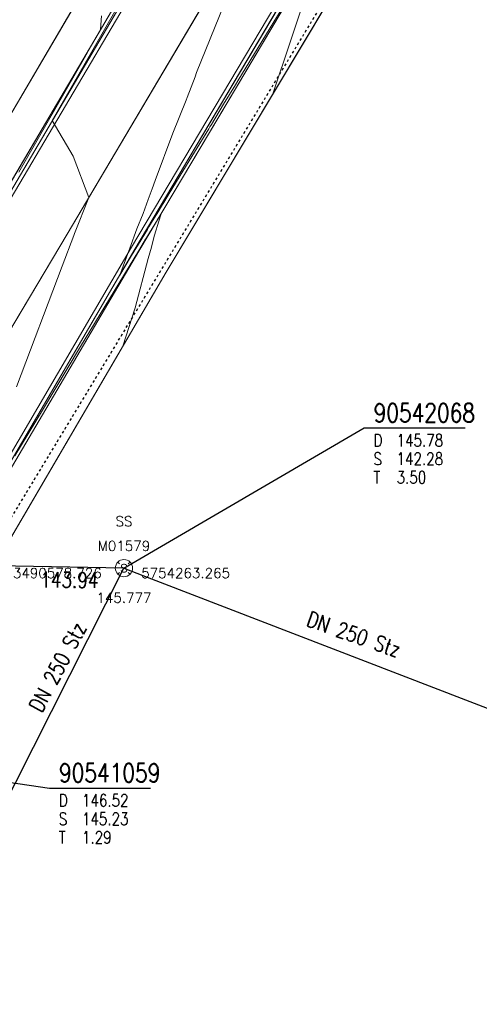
# Model space of a CAD drawing. Header units: metres. Extents: x 3490449 to 3490968, y 5754217 to 5754743.
# Tile 13 of 212: x 3490574 to 3490593, y 5754246 to 5754285. Entities that reach past the tile are written whole.
import ezdxf
from ezdxf.enums import TextEntityAlignment as Align

# ---------------------------------------------------------------- set-up
doc = ezdxf.new("R2010")
doc.units = ezdxf.units.M
doc.header["$LTSCALE"] = 0.25
doc.linetypes.add('Kartierung-07$0$AUSGEZOGEN', pattern=[0])
doc.linetypes.add('Kartierung-07$0$STRICHLINIE', pattern=[19.05, 12.7, -6.35])
for name, color, linetype, lineweight, true_color in [('Kartierung-07$0$$BRUCH', 7, 'Continuous', 18, 0x82563a), ('Kartierung-07$0$$HOEHEN_Mittel', 7, 'Continuous', 18, 0x82563a), ('Kartierung-07$0$$P_INF_FL', 7, 'Kartierung-07$0$AUSGEZOGEN', 18, 0x82563a), ('Kartierung-07$0$$P_INF_H_Schacht', 7, 'Kartierung-07$0$AUSGEZOGEN', 18, 0x82563a), ('Kartierung-07$0$$P_INF_NR_Schacht', 7, 'Kartierung-07$0$AUSGEZOGEN', 18, 0x82563a), ('Kartierung-07$0$$P_INF_X', 7, 'Kartierung-07$0$AUSGEZOGEN', 18, 0x82563a), ('Kartierung-07$0$$PKT_SS', 7, 'Continuous', 18, 0x82563a), ('Kartierung-07$0$B_Befestigt', 7, 'Continuous', 18, 0x82563a), ('Kartierung-07$0$B_Bord', 7, 'Continuous', 18, 0x82563a), ('Kartierung-07$0$B_Gelaendeknick', 7, 'Continuous', 18, 0x82563a), ('Kartierung-07$0$B_Rinne', 7, 'Continuous', 18, 0x82563a), ('Kartierung-07$0$Hilfe_DGM', 7, 'Continuous', 18, 0x82563a), ('Kartierung-07$0$SYM_SS', 7, 'Kartierung-07$0$AUSGEZOGEN', 18, 0x82563a)]:
    doc.layers.add(name, color=color, linetype=linetype, lineweight=lineweight, true_color=true_color)
for name, color, linetype, true_color in [('Kartierung-07$0$B_RW-Leitung_Aus', 7, 'Kartierung-07$0$STRICHLINIE', 0x82563a), ('Kartierung-07$0$B_Schachtschrift_RW_AUS', 7, 'Continuous', 0x82563a), ('Kartierung-07$0$B_Schachtschrift_SW_AUS', 7, 'Continuous', 0x82563a), ('Kartierung-07$0$B_SW-Leitung_AUS', 7, 'Continuous', 0x82563a), ('Kartierung-07$0$B_SW_Leitung_Schrift_AUS', 7, 'Continuous', 0x82563a)]:
    doc.layers.add(name, color=color, linetype=linetype, true_color=true_color)
doc.layers.add('Kartierung-07$0$B_SW-Leitung', color=7, linetype='Continuous')
doc.layers.add('Kartierung-07$0$B_SW_Leitung_Schrift', color=7, linetype='Continuous')
doc.styles.add('Kartierung-07$0$2', font='TXT')
doc.styles.add('Kartierung-07$0$STANDARD', font='romans.shx', dxfattribs={"width": 0.8})

# ---------------------------------------------------------------- blocks, each defined once
blk = doc.blocks.new('Kartierung-07$0$PKT_SS')
at = {"layer": 'Kartierung-07$0$SYM_SS'}
for p, q in [((-0.247, 0.247), (-0.177, 0.177)), ((0.177, 0.177), (0.247, 0.247)), ((0.177, 0.177), (0.247, 0.247)), ((-0.247, -0.247), (-0.177, -0.177)), ((0.177, -0.177), (0.247, -0.247))]:
    blk.add_line(p, q, dxfattribs=at)
blk.add_circle((0, 0), 0.35, dxfattribs=at)
at = {"layer": 'Kartierung-07$0$$P_INF_FL', "style": 'Kartierung-07$0$STANDARD'}
blk.add_attdef('CODE', text='', height=0.8, dxfattribs=at).set_placement((0, 1.7), align=Align.CENTER)
at = {"layer": 'Kartierung-07$0$$P_INF_H_Schacht', "style": 'Kartierung-07$0$STANDARD'}
blk.add_attdef('H', text='', height=0.8, dxfattribs=at).set_placement((0, -1.4), align=Align.CENTER)
at = {"layer": 'Kartierung-07$0$$P_INF_NR_Schacht', "style": 'Kartierung-07$0$STANDARD'}
blk.add_attdef('NR', text='', height=0.8, dxfattribs=at).set_placement((0, 0.7), align=Align.CENTER)
at = {"layer": 'Kartierung-07$0$$P_INF_X', "style": 'Kartierung-07$0$STANDARD'}
blk.add_attdef('X', text='', height=0.8, dxfattribs=at).set_placement((-0.9, -0.4), align=Align.RIGHT)
blk.add_attdef('Y', (0.7, -0.4), '', height=0.8, dxfattribs=at)
at = {"layer": 'Kartierung-07$0$SYM_SS', "style": 'Kartierung-07$0$2'}
blk.add_text('S', height=0.35, dxfattribs=at).set_placement((0, -0.178), align=Align.CENTER)
blk = doc.blocks.new('Kartierung-07$0$B_Schachtbeschriftung')
blk.add_line((0, 0), (8.186, 0))
at = {"style": 'Kartierung-07$0$STANDARD', "width": 0.8}
for s, p in [('D ', (0.75, -0.5)), ('S ', (0.75, -2)), ('T ', (0.75, -3.5))]:
    blk.add_text(s, height=1, dxfattribs=at).set_placement(p, align=Align.TOP_LEFT)
at = {"ltscale": 0.02, "style": 'Kartierung-07$0$STANDARD', "width": 0.8}
for tag, p, height in [('NUMMER', (0.759, 0.479), 1.5), ('DECKEL', (2.627, -1.5), 1), ('SOHLE', (2.625, -2.996), 1), ('TIEFE', (2.628, -4.501), 1)]:
    blk.add_attdef(tag, p, '', height=height, dxfattribs=at)
at = {"ltscale": 0.02, "style": 'Kartierung-07$0$STANDARD', "width": 0.8, "flags": 1}
blk.add_attdef('FOTO', (1.057, -6.131), '', height=1, dxfattribs=at)

msp = doc.modelspace()

# ---------------------------------------------------------------- linework, layer by layer
at = {"layer": 'Kartierung-07$0$$BRUCH', "ltscale": 0.02}
for p, q in [((3490572.402, 5754278.71), (3490579.96, 5754291.559)), ((3490572.402, 5754278.71), (3490579.96, 5754291.559)), ((3490573.518, 5754277.856), (3490581.158, 5754290.814)), ((3490581.323, 5754290.732), (3490573.667, 5754277.745)), ((3490576.42, 5754276.795), (3490584.244, 5754289.999)), ((3490579.17, 5754276.179), (3490587.137, 5754289.594)), ((3490587.306, 5754289.497), (3490579.329, 5754276.099)), ((3490588.446, 5754288.624), (3490580.44, 5754275.257)), ((3490568.638, 5754263.736), (3490576.42, 5754276.795)), ((3490571.562, 5754263.199), (3490579.17, 5754276.179)), ((3490579.329, 5754276.099), (3490571.682, 5754263.141)), ((3490572.896, 5754262.385), (3490580.44, 5754275.257))]:
    msp.add_line(p, q, dxfattribs=at)
at = {"layer": 'Kartierung-07$0$$HOEHEN_Mittel', "ltscale": 0.02}
for points in [[(3490583.33, 5754287.447), (3490581.672, 5754283.338), (3490581.607, 5754283.166), (3490581.289, 5754282.329), (3490581.247, 5754282.217), (3490580.71, 5754280.875), (3490579.995, 5754278.961), (3490579.87, 5754278.627), (3490579.71, 5754278.198), (3490579.499, 5754277.634), (3490579.252, 5754277.006), (3490578.965, 5754276.225), (3490578.553, 5754275.127), (3490578.988, 5754275.854), (3490579.182, 5754276.173), (3490579.206, 5754276.212), (3490579.674, 5754276.981), (3490579.692, 5754277.01), (3490579.739, 5754277.087), (3490580.016, 5754277.542), (3490580.069, 5754277.628), (3490580.29, 5754277.991), (3490580.342, 5754278.076), (3490580.519, 5754278.366), (3490581.004, 5754279.162), (3490582.163, 5754281.062), (3490582.206, 5754281.133), (3490582.269, 5754281.235), (3490582.768, 5754282.054), (3490583.246, 5754282.837), (3490583.343, 5754282.997), (3490584.801, 5754285.385), (3490585.297, 5754286.2)], [(3490586.236, 5754286.877), (3490584.76, 5754282.469)], [(3490574.366, 5754270.612), (3490576.227, 5754275.493), (3490576.693, 5754276.734), (3490576.723, 5754276.818), (3490577.297, 5754278.276), (3490576.667, 5754279.948), (3490575.818, 5754281.394), (3490577.464, 5754284.258), (3490578.834, 5754286.642)], [(3490577.809, 5754285.632), (3490577.776, 5754285.078), (3490577.346, 5754284.33), (3490577.121, 5754283.939), (3490574.46, 5754279.307)], [(3490578.677, 5754272.25), (3490579.175, 5754273.812), (3490579.709, 5754275.811), (3490579.842, 5754276.269), (3490579.91, 5754276.548), (3490579.969, 5754276.744), (3490580.143, 5754277.321), (3490580.231, 5754277.614), (3490580.09, 5754277.384), (3490580.085, 5754277.375), (3490579.762, 5754276.846), (3490579.64, 5754276.645), (3490579.603, 5754276.584), (3490579.312, 5754276.108), (3490576.969, 5754272.24), (3490575.425, 5754269.66), (3490574.308, 5754267.807)]]:
    msp.add_lwpolyline(points, dxfattribs=at)
at = {"layer": 'Kartierung-07$0$B_Befestigt', "ltscale": 0.02}
msp.add_line((3490572.896, 5754262.385), (3490580.44, 5754275.257), dxfattribs=at)
for points in [[(3490549.495, 5754239.59), (3490557.123, 5754252.582), (3490564.747, 5754265.551), (3490572.402, 5754278.71), (3490579.96, 5754291.559), (3490584.847, 5754299.122), (3490588.436, 5754304.161), (3490591.771, 5754308.192), (3490595.692, 5754312.261), (3490596.569, 5754313.154), (3490598.513, 5754314.58), (3490600.554, 5754316.275), (3490601.472, 5754316.763), (3490604.711, 5754319.042), (3490609.298, 5754321.701), (3490614.926, 5754324.795)], [(3490611.6, 5754313.125), (3490605.697, 5754309.138), (3490601.889, 5754306.164), (3490598.377, 5754302.619), (3490595.39, 5754298.932), (3490591.922, 5754294.152), (3490588.446, 5754288.624), (3490580.44, 5754275.257)]]:
    msp.add_lwpolyline(points, dxfattribs=at)
at = {"layer": 'Kartierung-07$0$B_Bord', "ltscale": 0.02}
for points in [[(3490596.317, 5754310.717), (3490592.839, 5754307.086), (3490589.655, 5754303.229), (3490586.128, 5754298.321), (3490581.323, 5754290.732), (3490573.667, 5754277.745), (3490566.075, 5754264.769), (3490558.496, 5754251.805), (3490550.91, 5754238.801)], [(3490555.689, 5754236.077), (3490561.424, 5754245.892), (3490566.769, 5754255.024), (3490571.562, 5754263.199), (3490579.17, 5754276.179), (3490587.137, 5754289.594), (3490590.605, 5754295.105), (3490594.142, 5754299.985), (3490597.348, 5754303.855), (3490600.883, 5754307.417), (3490604.026, 5754309.921)]]:
    msp.add_lwpolyline(points, dxfattribs=at)
at = {"layer": 'Kartierung-07$0$B_Gelaendeknick', "ltscale": 0.02}
for points in [[(3490550.76, 5754238.91), (3490558.369, 5754251.889), (3490565.924, 5754264.86), (3490573.518, 5754277.856), (3490581.158, 5754290.814), (3490586.012, 5754298.471), (3490589.509, 5754303.34), (3490592.732, 5754307.223), (3490596.195, 5754310.85), (3490596.954, 5754311.547), (3490599.257, 5754313.49), (3490601.669, 5754315.283), (3490602.509, 5754315.872), (3490605.302, 5754317.745), (3490609.265, 5754320.169), (3490610.127, 5754320.671), (3490615.418, 5754323.625)], [(3490553.315, 5754237.216), (3490559.244, 5754247.361), (3490564.696, 5754256.701), (3490568.638, 5754263.736), (3490576.42, 5754276.795), (3490584.244, 5754289.999), (3490588.449, 5754296.593), (3490591.906, 5754301.41), (3490595.078, 5754305.506), (3490599.001, 5754309.324), (3490603.731, 5754312.922), (3490612.239, 5754318.337)], [(3490610.828, 5754314.207), (3490609.47, 5754313.398), (3490604.954, 5754310.352), (3490604.133, 5754309.768), (3490601.005, 5754307.292), (3490597.454, 5754303.707), (3490594.278, 5754299.883), (3490590.773, 5754295.001), (3490587.306, 5754289.497), (3490579.329, 5754276.099), (3490571.682, 5754263.141), (3490566.896, 5754254.962), (3490561.571, 5754245.8), (3490555.856, 5754235.995)]]:
    msp.add_lwpolyline(points, dxfattribs=at)
at = {"layer": 'Kartierung-07$0$B_Rinne', "ltscale": 0.02}
msp.add_lwpolyline([(3490596.433, 5754310.606), (3490592.959, 5754306.98), (3490589.782, 5754303.131), (3490586.261, 5754298.231), (3490581.46, 5754290.649), (3490573.805, 5754277.664), (3490566.213, 5754264.688), (3490558.634, 5754251.724), (3490551.048, 5754238.72)], dxfattribs=at)
msp.add_lwpolyline([(3490555.551, 5754236.158), (3490561.286, 5754245.973, -0.000185), (3490561.286, 5754245.973), (3490566.631, 5754255.105, -0.000185), (3490566.631, 5754255.105), (3490571.424, 5754263.28), (3490579.032, 5754276.26), (3490587, 5754289.677), (3490590.472, 5754295.195), (3490594.015, 5754300.083), (3490597.229, 5754303.963), (3490600.776, 5754307.536), (3490603.926, 5754310.046)], format="xyb", dxfattribs=at)
at = {"layer": 'Kartierung-07$0$B_RW-Leitung_Aus', "ltscale": 0.02}
msp.add_line((3490568.251, 5754255.557), (3490594.942, 5754299.611), dxfattribs=at)
at = {"layer": 'Kartierung-07$0$B_Schachtschrift_RW_AUS', "ltscale": 0.02}
msp.add_line((3490568.15, 5754255.459, 146.523), (3490575.711, 5754254.36, -145.777), dxfattribs=at)
at = {"layer": 'Kartierung-07$0$B_Schachtschrift_SW_AUS', "ltscale": 0.02}
msp.add_line((3490578.726, 5754263.265, 145.777), (3490588.467, 5754268.943), dxfattribs=at)
at = {"layer": 'Kartierung-07$0$B_SW-Leitung', "ltscale": 0.02}
msp.add_line((3490578.726, 5754263.265, 145.777), (3490562.859, 5754263.544, 146.718), dxfattribs=at)
at = {"layer": 'Kartierung-07$0$B_SW-Leitung_AUS', "ltscale": 0.02}
for p, q in [((3490564.871, 5754235.895, 146.448), (3490578.726, 5754263.265, 145.777)), ((3490578.726, 5754263.265, 145.777), (3490614.472, 5754249.495, 145.121))]:
    msp.add_line(p, q, dxfattribs=at)
at = {"layer": 'Kartierung-07$0$Hilfe_DGM', "ltscale": 0.02}
msp.add_lwpolyline([(3490588.446, 5754288.624), (3490580.44, 5754275.257), (3490572.896, 5754262.385), (3490568.155, 5754254.228), (3490562.813, 5754245.144), (3490557.002, 5754235.231), (3490555.856, 5754235.995), (3490555.689, 5754236.077), (3490553.315, 5754237.216), (3490550.91, 5754238.801), (3490550.76, 5754238.91), (3490549.495, 5754239.59), (3490557.123, 5754252.582), (3490556.056, 5754254.476), (3490555.706, 5754254.669), (3490561.098, 5754264.457), (3490566.293, 5754272.881), (3490566.633, 5754272.671), (3490572.402, 5754278.71), (3490579.96, 5754291.559)], dxfattribs=at)

# ---------------------------------------------------------------- block references
at = {"layer": 'Kartierung-07$0$$PKT_SS'}
ref = msp.add_blockref('Kartierung-07$0$PKT_SS', (3490578.726, 5754263.265, 145.777), dxfattribs=at)
ref.add_attrib('Y', '5754263.265', (3490579.426, 5754262.865, 145.777), dxfattribs={"layer": 'Kartierung-07$0$$P_INF_X', "height": 0.4, "style": 'Kartierung-07$0$STANDARD'})
ref.add_attrib('X', '3490578.726', dxfattribs={"layer": 'Kartierung-07$0$$P_INF_X', "height": 0.4, "style": 'Kartierung-07$0$STANDARD'}).set_placement((3490577.826, 5754262.865, 145.777), align=Align.RIGHT)
ref.add_attrib('H', '145.777', dxfattribs={"layer": 'Kartierung-07$0$$P_INF_H_Schacht', "height": 0.4, "style": 'Kartierung-07$0$STANDARD'}).set_placement((3490578.726, 5754261.865, 145.777), align=Align.CENTER)
ref.add_attrib('CODE', 'SS', dxfattribs={"layer": 'Kartierung-07$0$$P_INF_FL', "height": 0.4, "style": 'Kartierung-07$0$STANDARD'}).set_placement((3490578.726, 5754264.965, 145.777), align=Align.CENTER)
ref.add_attrib('NR', 'M01579', dxfattribs={"layer": 'Kartierung-07$0$$P_INF_NR_Schacht', "height": 0.4, "style": 'Kartierung-07$0$STANDARD'}).set_placement((3490578.726, 5754263.965, 145.777), align=Align.CENTER)
at = {"layer": 'Kartierung-07$0$B_Schachtschrift_RW_AUS', "ltscale": 0.02, "xscale": 0.5, "yscale": 0.5, "zscale": 0.5}
msp.add_blockref('Kartierung-07$0$B_Schachtbeschriftung', (3490575.711, 5754254.36, -145.777), dxfattribs=at).add_auto_attribs({'NUMMER': '90541059', 'DECKEL': '146.52', 'SOHLE': '145.23', 'TIEFE': '1.29'})
at = {"layer": 'Kartierung-07$0$B_Schachtschrift_SW_AUS', "ltscale": 0.02, "xscale": 0.5, "yscale": 0.5, "zscale": 0.5}
msp.add_blockref('Kartierung-07$0$B_Schachtbeschriftung', (3490588.467, 5754268.943), dxfattribs=at).add_auto_attribs({'NUMMER': '90542068', 'DECKEL': '145.78', 'SOHLE': '142.28', 'TIEFE': '3.50'})

# ---------------------------------------------------------------- texts
at = {"layer": 'Kartierung-07$0$B_SW_Leitung_Schrift', "ltscale": 0.02, "style": 'Kartierung-07$0$STANDARD', "width": 0.8}
msp.add_text('143.94', height=0.625, rotation=359.3113, dxfattribs=at).set_placement((3490575.331, 5754262.49))
at = {"layer": 'Kartierung-07$0$B_SW_Leitung_Schrift_AUS', "ltscale": 0.02, "style": 'Kartierung-07$0$STANDARD', "width": 0.8}
for rotation, p in [(340.6347, (3490586.08, 5754260.942)), (62.1424, (3490575.39, 5754257.372))]:
    msp.add_text('DN 250 Stz', height=0.625, rotation=rotation, dxfattribs=at).set_placement(p)

doc.saveas('drawing.dxf')
